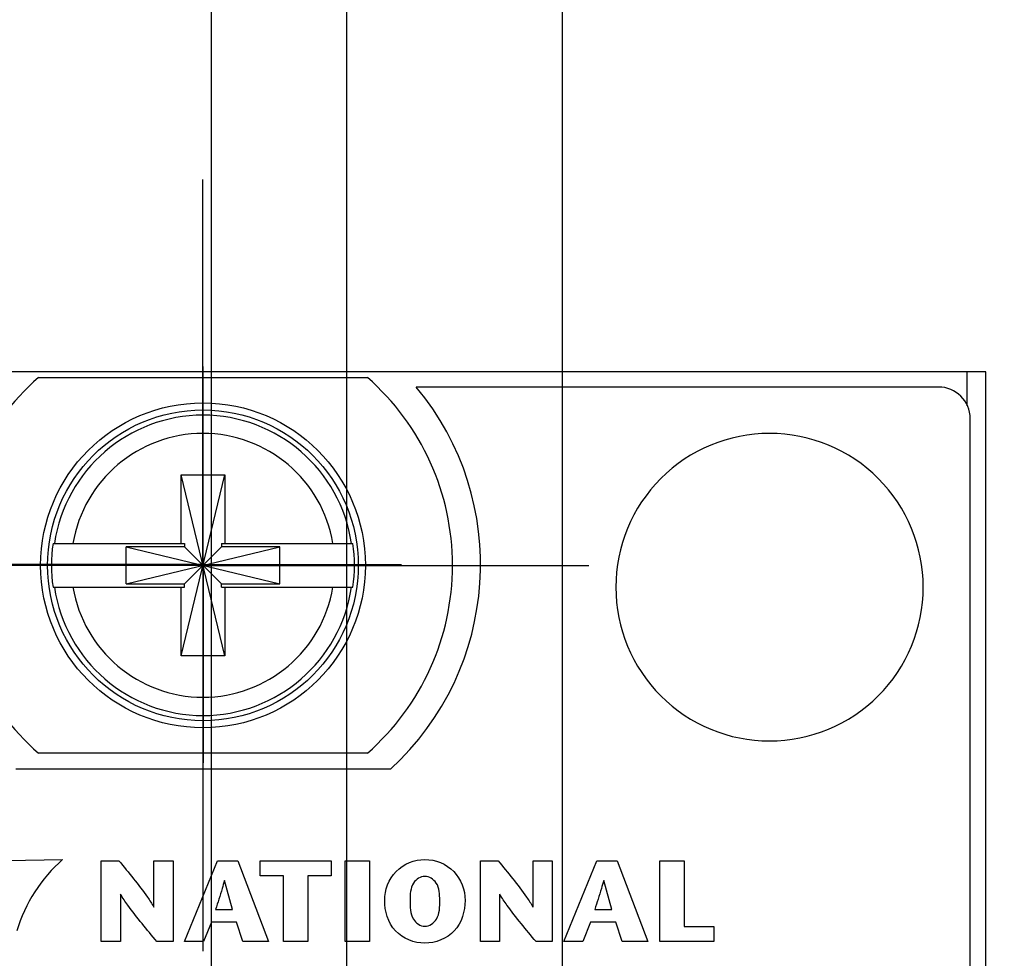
# Model space of a CAD drawing. Header units: inches. Extents: x 0 to 22, y 0 to 17.
# Tile 15 of 24: x 7.1 to 7.7, y 11.9 to 12.5. Entities that reach past the tile are written whole.
import ezdxf

# ---------------------------------------------------------------- set-up
doc = ezdxf.new("R2010")
doc.units = ezdxf.units.IN
doc.header["$LTSCALE"] = 1.21
doc.header["$MEASUREMENT"] = 0
doc.linetypes.add('CENTER', pattern=[0.6, 0.375, -0.075, 0.075, -0.075])
doc.layers.get('0').update_dxf_attribs({"linetype": 'CONTINUOUS'})
for name, color, linetype in [('DEFAULT_1', 7, 'CENTER'), ('DETAIL', 7, 'CONTINUOUS'), ('DIMENSIONS', 7, 'CONTINUOUS')]:
    doc.layers.add(name, color=color, linetype=linetype)
doc.styles.get("Standard").update_dxf_attribs({"font": 'txt', "width": 0.8})
doc.dimstyles.new('DIMSTYLE_1', dxfattribs={"dimtxt": 0.125, "dimasz": 0.18, "dimexe": 0.125, "dimexo": 0.0625, "dimgap": 0.03125, "dimtad": 0, "dimtih": 1, "dimtoh": 1, "dimzin": 0, "dimdsep": 46, "dimtxsty": 'STANDARD', "dimblk": '_FILLED', "dimblk1": '_FILLED', "dimblk2": '_FILLED', "dimcen": 0.09, "dimazin": 0, "dimtp": 0.01, "dimtm": 0.01, "dimtfac": 1, "dimtofl": 0, "dimtmove": 0, "dimatfit": 3, "dimldrblk": '_FILLED', "dimfxl": 1, "dimtolj": 1, "dimtzin": 0, "dimarcsym": 0})
doc.dimstyles.get("Standard").update_dxf_attribs({"dimtxt": 0.125, "dimasz": 0.18, "dimexe": 0.125, "dimexo": 0.0625, "dimgap": 0.09, "dimtad": 0, "dimtih": 1, "dimtoh": 1, "dimzin": 0, "dimdsep": 46, "dimtxsty": 'STANDARD', "dimblk": '_FILLED', "dimblk1": '_FILLED', "dimblk2": '_FILLED', "dimcen": 0.09, "dimazin": 0, "dimtol": 1, "dimtp": 0.02, "dimtm": 0.02, "dimtfac": 1, "dimtofl": 0, "dimtmove": 0, "dimatfit": 3, "dimldrblk": '_FILLED', "dimfxl": 1, "dimtolj": 1, "dimtzin": 0, "dimarcsym": 0})

# ---------------------------------------------------------------- blocks, each defined once
blk = doc.blocks.new('*D13')
at = {"layer": 'DIMENSIONS', "color": 2, "linetype": 'CONTINUOUS'}
for p, q in [((7.26699, 12.89942), (7.26699, 12.96272)), ((7.30709, 12.86317), (7.26699, 12.89942)), ((7.30709, 11.70244), (7.30709, 12.86317))]:
    blk.add_line(p, q, dxfattribs=at)
at = {"layer": 'DIMENSIONS', "color": 2, "linetype": 'CONTINUOUS', "insert": (7.20449, 13.02522), "char_height": 0.125, "width": 1.425, "attachment_point": 1, "rotation": 90, "line_spacing_factor": 0.9}
blk.add_mtext('2X 2.30{\\ftxt.shx;\\W1.000000;\\H0.125000; }[.091]', dxfattribs=at)
blk = doc.blocks.new('_FILLED')
at = {"color": 0, "linetype": 'BYBLOCK'}
blk.add_solid([(0, 0), (-1, 0.1736), (-1, -0.1736)], dxfattribs=at)
blk = doc.blocks.new('*D14')
at = {"layer": 'DIMENSIONS', "color": 2, "linetype": 'CONTINUOUS'}
blk.add_line((7.44331, 10.03925), (7.44331, 12.96272), dxfattribs=at)
at = {"layer": 'DIMENSIONS', "color": 2, "linetype": 'CONTINUOUS', "insert": (7.38081, 13.02522), "char_height": 0.125, "width": 1.425, "attachment_point": 1, "rotation": 90, "line_spacing_factor": 0.9}
blk.add_mtext('2X 5.76{\\ftxt.shx;\\W1.000000;\\H0.125000; }[.227]', dxfattribs=at)
blk = doc.blocks.new('*D15')
at = {"layer": 'DIMENSIONS', "color": 2, "linetype": 'CONTINUOUS'}
for p, q in [((7.111, 12.89925), (7.111, 12.96272)), ((7.22166, 12.83962), (7.111, 12.89925)), ((7.22166, 10.26524), (7.22166, 12.83962))]:
    blk.add_line(p, q, dxfattribs=at)
at = {"layer": 'DIMENSIONS', "color": 2, "linetype": 'CONTINUOUS', "insert": (7.0485, 13.02522), "char_height": 0.125, "width": 1.425, "attachment_point": 1, "rotation": 90, "line_spacing_factor": 0.9}
blk.add_mtext('2X 0.13{\\ftxt.shx;\\W1.000000;\\H0.125000; }[.005]', dxfattribs=at)

msp = doc.modelspace()

# ---------------------------------------------------------------- linework, layer by layer
at = {"color": 7, "linetype": 'CONTINUOUS'}
for p, q in [((7.71037, 12.27522), (6.92237, 12.27522)), ((7.69837, 12.27522), (7.69837, 12.25383)), ((7.71037, 7.13731), (7.71037, 12.27522)), ((7.11262, 12.27172), (7.32012, 12.27172)), ((7.68054, 12.26572), (7.35101, 12.26572)), ((7.70054, 8.17572), (7.70054, 12.24572)), ((7.20259, 12.09613), (7.23015, 12.21031)), ((7.20259, 12.167), (7.20259, 12.21031)), ((7.23015, 12.09613), (7.20259, 12.21031)), ((7.20259, 12.21031), (7.23015, 12.21031)), ((7.23015, 12.21031), (7.23015, 12.167)), ((7.12172, 12.167), (7.20466, 12.167)), ((7.20466, 12.167), (7.20466, 12.16493)), ((7.22808, 12.167), (7.22808, 12.16493)), ((7.22808, 12.167), (7.31102, 12.167)), ((7.16785, 12.14151), (7.16785, 12.16493)), ((7.16785, 12.14151), (7.26489, 12.16493)), ((7.20466, 12.16493), (7.16785, 12.16493)), ((7.16785, 12.16493), (7.26489, 12.14151)), ((7.20466, 12.14151), (7.22808, 12.16493)), ((7.22808, 12.14151), (7.20466, 12.16493)), ((7.26489, 12.16493), (7.22808, 12.16493)), ((7.26489, 12.14151), (7.26489, 12.16493)), ((7.12172, 12.13944), (7.20466, 12.13944)), ((7.16785, 12.14151), (7.20466, 12.14151)), ((7.20259, 12.09613), (7.20259, 12.13944)), ((7.20466, 12.13944), (7.20466, 12.14151)), ((7.22808, 12.13944), (7.22808, 12.14151)), ((7.22808, 12.14151), (7.26489, 12.14151)), ((7.22808, 12.13944), (7.31102, 12.13944)), ((7.23015, 12.13944), (7.23015, 12.09613)), ((7.23015, 12.09613), (7.20259, 12.09613)), ((7.32012, 12.03472), (7.11262, 12.03472)), ((7.3348, 12.02472), (7.09829, 12.02472))]:
    msp.add_line(p, q, dxfattribs=at)
at = {"color": 40, "linetype": 'CONTINUOUS'}
for p, q in [((7.0927, 11.96705), (7.1278, 11.96764)), ((7.15211, 11.91584), (7.15211, 11.96687)), ((7.15211, 11.96687), (7.16329, 11.96687)), ((7.18545, 11.93764), (7.18545, 11.96687)), ((7.18545, 11.96687), (7.19755, 11.96687)), ((7.19755, 11.96687), (7.19755, 11.91584)), ((7.20474, 11.91584), (7.22554, 11.96688)), ((7.22554, 11.96688), (7.23843, 11.96688)), ((7.23843, 11.96688), (7.25782, 11.91584)), ((7.25248, 11.95732), (7.25248, 11.96687)), ((7.25248, 11.96687), (7.29734, 11.96687)), ((7.29734, 11.96687), (7.29734, 11.95732)), ((7.30616, 11.91584), (7.30616, 11.96687)), ((7.30616, 11.96687), (7.32154, 11.96687)), ((7.32154, 11.96687), (7.32154, 11.91584)), ((7.39142, 11.91584), (7.39142, 11.96687)), ((7.39142, 11.96687), (7.4026, 11.96687)), ((7.42475, 11.93764), (7.42475, 11.96687)), ((7.42475, 11.96687), (7.43684, 11.96687)), ((7.43684, 11.96687), (7.43684, 11.91584)), ((7.44409, 11.91584), (7.46487, 11.96688)), ((7.46487, 11.96688), (7.47778, 11.96688)), ((7.47778, 11.96688), (7.49717, 11.91584)), ((7.50466, 11.91584), (7.50466, 11.96687)), ((7.50466, 11.96687), (7.52007, 11.96687)), ((7.52007, 11.96687), (7.52007, 11.92539)), ((7.26721, 11.95732), (7.25248, 11.95732)), ((7.26721, 11.91584), (7.26721, 11.95732)), ((7.28262, 11.95732), (7.28262, 11.91584)), ((7.29734, 11.95732), (7.28262, 11.95732)), ((7.23501, 11.93611), (7.23004, 11.95434)), ((7.47436, 11.93611), (7.4694, 11.95434)), ((7.16424, 11.94574), (7.16424, 11.91584)), ((7.40351, 11.94574), (7.40351, 11.91584)), ((7.22429, 11.93611), (7.23501, 11.93611)), ((7.46365, 11.93611), (7.47436, 11.93611)), ((7.22166, 11.92802), (7.21678, 11.91584)), ((7.23748, 11.92802), (7.22166, 11.92802)), ((7.24149, 11.91584), (7.23748, 11.92802)), ((7.46101, 11.92802), (7.45613, 11.91584)), ((7.47683, 11.92802), (7.46101, 11.92802)), ((7.48084, 11.91584), (7.47683, 11.92802)), ((7.52007, 11.92539), (7.53873, 11.92539)), ((7.53873, 11.92539), (7.53873, 11.91584)), ((7.16424, 11.91584), (7.15211, 11.91584)), ((7.19755, 11.91584), (7.18727, 11.91584)), ((7.21678, 11.91584), (7.20474, 11.91584)), ((7.25782, 11.91584), (7.24149, 11.91584)), ((7.28262, 11.91584), (7.26721, 11.91584)), ((7.32154, 11.91584), (7.30616, 11.91584)), ((7.40351, 11.91584), (7.39142, 11.91584)), ((7.43684, 11.91584), (7.42656, 11.91584)), ((7.45613, 11.91584), (7.44409, 11.91584)), ((7.49717, 11.91584), (7.48084, 11.91584)), ((7.53873, 11.91584), (7.50466, 11.91584))]:
    msp.add_line(p, q, dxfattribs=at)
at = {"color": 7, "linetype": 'CONTINUOUS'}
for radius in [0.1025, 0.09803]:
    msp.add_circle((7.21637, 12.15322), radius, dxfattribs=at)
for centre, radius, start, end in [((7.21637, 12.15322), 0.1575, 131.20295, 228.79705), ((7.21637, 12.15322), 0.1575, 311.20295, 48.79705), ((7.21654, 12.15372), 0.175, 312.5114, 39.79182), ((7.68054, 12.24572), 0.02, 0, 90), ((7.21637, 12.15322), 0.09473, 8.36374, 171.63626), ((7.21637, 12.15322), 0.0832, 9.53359, 170.46641), ((7.21637, 12.15322), 0.09565, 171.71661, 188.28339), ((7.21637, 12.15322), 0.09565, 351.71661, 8.28339), ((7.21637, 12.15322), 0.09473, 188.36374, 351.63626), ((7.21637, 12.15322), 0.0832, 189.53359, 350.46641)]:
    msp.add_arc(centre, radius, start, end, dxfattribs=at)
at = {"color": 40, "linetype": 'CONTINUOUS'}
for centre, radius, start, end in [((7.57392, 12.13943), 0.09699, 89.98856, 180.01062), ((7.57394, 12.13943), 0.09698, 359.98588, 89.99853), ((7.57392, 12.1394), 0.09698, 179.99519, 270.01301), ((7.57394, 12.1394), 0.09698, 269.99989, 0.00831)]:
    msp.add_arc(centre, radius, start, end, dxfattribs=at)
msp.add_open_spline([(7.1278, 11.96764), (7.11439, 11.95592), (7.10399, 11.93976), (7.09891, 11.92268)], degree=3, dxfattribs=at)
for points, knots in [([(7.16329, 11.96687), (7.16944, 11.95931), (7.17729, 11.94996), (7.18415, 11.93981), (7.18529, 11.93764)], [0, 0, 0, 0, 0.798932, 1, 1, 1, 1]), ([(7.33104, 11.94183), (7.33104, 11.94838), (7.33604, 11.96223), (7.34986, 11.96766), (7.35643, 11.96766)], [0, 0, 0, 0, 0.499173, 1, 1, 1, 1]), ([(7.35643, 11.96766), (7.36299, 11.96766), (7.37679, 11.96222), (7.38179, 11.94838), (7.38179, 11.94183)], [0, 0, 0, 0, 0.500571, 1, 1, 1, 1]), ([(7.4026, 11.96687), (7.40874, 11.9593), (7.41659, 11.94996), (7.42344, 11.93981), (7.42458, 11.93764)], [0, 0, 0, 0, 0.798888, 1, 1, 1, 1]), ([(7.35643, 11.95701), (7.35367, 11.95701), (7.34715, 11.95265), (7.3471, 11.94557), (7.3471, 11.94183)], [0, 0, 0, 0, 0.424773, 1, 1, 1, 1]), ([(7.36576, 11.94183), (7.36576, 11.94557), (7.3657, 11.95265), (7.35918, 11.95701), (7.35643, 11.95701)], [0, 0, 0, 0, 0.575197, 1, 1, 1, 1]), ([(7.22991, 11.95434), (7.22945, 11.95264), (7.22771, 11.94652), (7.22567, 11.9405), (7.22429, 11.93611)], [0, 0, 0, 0, 0.276395, 1, 1, 1, 1]), ([(7.46926, 11.95434), (7.4688, 11.95264), (7.46706, 11.94652), (7.46502, 11.9405), (7.46365, 11.93611)], [0, 0, 0, 0, 0.276395, 1, 1, 1, 1]), ([(7.18727, 11.91584), (7.18103, 11.92339), (7.17284, 11.93294), (7.16575, 11.94334), (7.16437, 11.94574)], [0, 0, 0, 0, 0.779596, 1, 1, 1, 1]), ([(7.42656, 11.91584), (7.42032, 11.92339), (7.41214, 11.93294), (7.40505, 11.94334), (7.40367, 11.94574)], [0, 0, 0, 0, 0.779591, 1, 1, 1, 1]), ([(7.35643, 11.91487), (7.34972, 11.91487), (7.33522, 11.92044), (7.33104, 11.93504), (7.33104, 11.94183)], [0, 0, 0, 0, 0.497116, 1, 1, 1, 1]), ([(7.3471, 11.94183), (7.3471, 11.93785), (7.34687, 11.93046), (7.35358, 11.9255), (7.35643, 11.9255)], [0, 0, 0, 0, 0.582913, 1, 1, 1, 1]), ([(7.38179, 11.94183), (7.38179, 11.93504), (7.37763, 11.92044), (7.36313, 11.91487), (7.35643, 11.91487)], [0, 0, 0, 0, 0.502972, 1, 1, 1, 1]), ([(7.35643, 11.9255), (7.35928, 11.9255), (7.36597, 11.93047), (7.36576, 11.93785), (7.36576, 11.94183)], [0, 0, 0, 0, 0.416828, 1, 1, 1, 1])]:
    msp.add_open_spline(points, degree=3, knots=knots, dxfattribs=at)
at = {"layer": 'DEFAULT_1', "color": 7, "linetype": 'CENTER'}
for p, q in [((7.21637, 12.30273), (7.21637, 12.39672)), ((7.21637, 12.15322), (7.21637, 12.30273)), ((7.21654, 12.15372), (7.21654, 12.27873)), ((7.21637, 12.15322), (7.06686, 12.15322)), ((7.21654, 12.15372), (7.09154, 12.15372)), ((7.21637, 12.15322), (7.21637, 11.90972)), ((7.21637, 12.15322), (7.45987, 12.15322)), ((7.21654, 12.15372), (7.21654, 12.02872)), ((7.21654, 12.15372), (7.34155, 12.15372))]:
    msp.add_line(p, q, dxfattribs=at)

# ---------------------------------------------------------------- dimensions: what is measured, and where the dimension line sits
at = {"layer": 'DIMENSIONS', "color": 2, "linetype": 'CONTINUOUS'}
for feature_location, offset, origin, picture, middle in [((7.22166, 10.26524), (-0.11066, 2.69748), (7.21637, 10.20274), '*D15', (7.111, 13.73772)), ((7.30709, 11.70244), (-0.04011, 1.26028), (7.21637, 11.63994), '*D13', (7.26699, 13.73772)), ((7.44331, 10.03925), (0, 2.92346), (7.21637, 9.97675), '*D14', (7.44331, 13.73772))]:
    dim = msp.add_ordinate_dim(feature_location=feature_location, offset=offset, dtype=1, origin=origin, text='2X <>', dimstyle='DIMSTYLE_1', dxfattribs=at)
    dim.commit()
    dim.dimension.update_dxf_attribs({"geometry": picture, "text_midpoint": middle})

# ---------------------------------------------------------------- leaders
at = {"layer": 'DETAIL', "color": 2, "linetype": 'CONTINUOUS'}
msp.add_leader([(7.47401, 11.4009), (8.47207, 12.31728), (8.65207, 12.31728)], dimstyle='STANDARD', override={"dimtad": 0}, dxfattribs=at)

doc.saveas('drawing.dxf')
